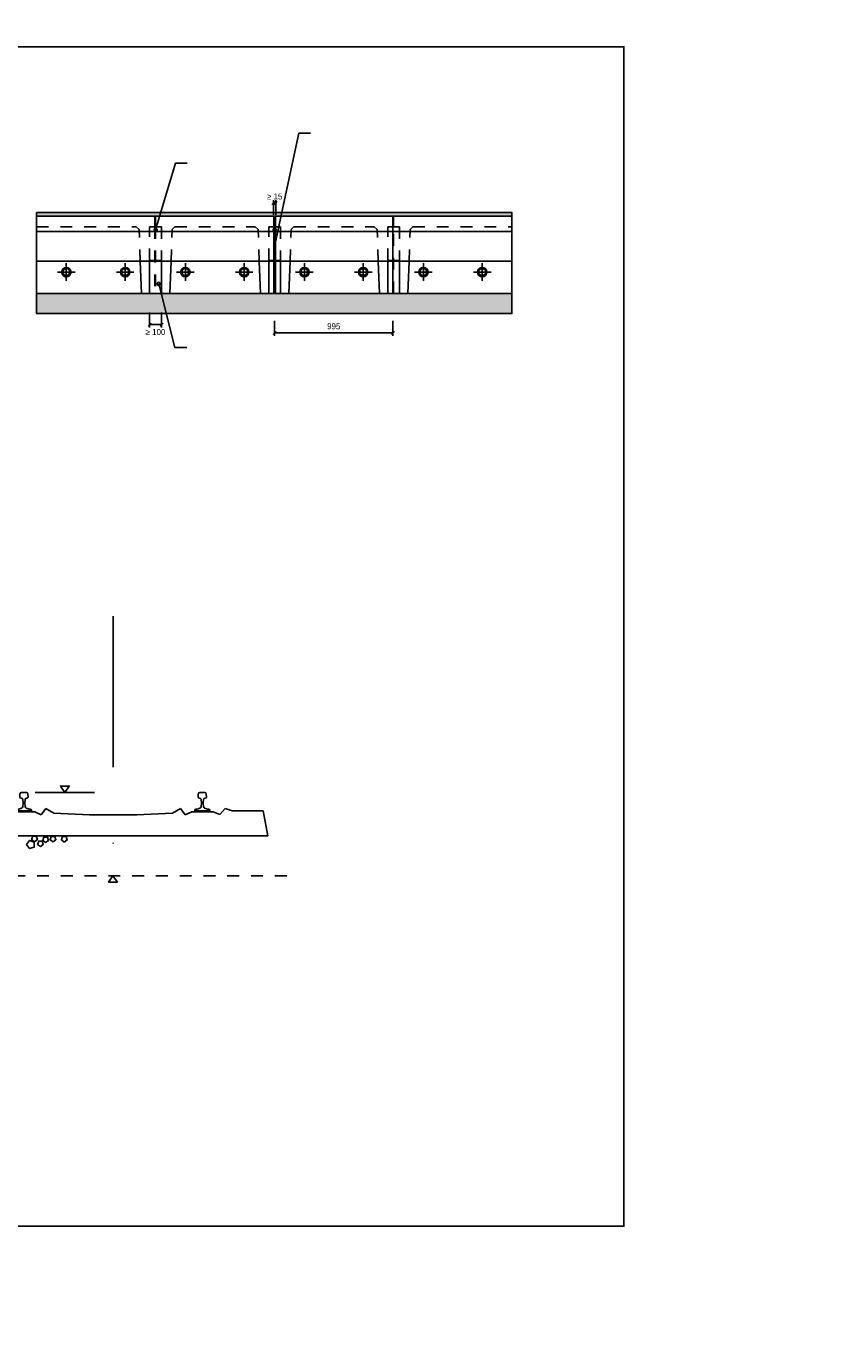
# Model space of a CAD drawing. Extents: x -805 to 3526, y -961 to 1039.
# Tile 163 of 256: x 849 to 856, y 44 to 55. Entities that reach past the tile are written whole.
import ezdxf

# ---------------------------------------------------------------- set-up
doc = ezdxf.new("R2010")
doc.units = 0
for name, pattern in [('AUSGEZOGEN', [2, 1, 1]), ('STRICHLINIEX2', [38.1, 25.4, -12.7]), ('STRICHPUNKT2', [12.7, 6.35, -3.175, 0, -3.175])]:
    doc.linetypes.add(name, pattern=pattern)
doc.layers.get('0').update_dxf_attribs({"color": 251})
doc.layers.add('__Hilfe', color=140, linetype='Continuous', plot=False)
for name, color, linetype in [('BSK Bitumenbahn', 7, 'Continuous'), ('BSK Element', 7, 'Continuous'), ('BSK Schiene+Schwelle', 3, 'Continuous'), ('BSK Schraffur_SCHWARZ 0.1', 101, 'Continuous'), ('TTK-P-Bahnsteig', 12, 'Continuous'), ('TTK-P-TEXT', 12, 'AUSGEZOGEN'), ('TTK-P-Verm', 251, 'Continuous'), ('Z_Gleisachse', 4, 'STRICHPUNKT2'), ('Z_Text_0.10', 101, 'Continuous')]:
    doc.layers.add(name, color=color, linetype=linetype)
doc.layers.add('BSK Schraffur_Erde', color=7, linetype='Continuous', true_color=0xbfbfbf)
doc.layers.add('BSK Schraffur_GRAU', color=7, linetype='Continuous', true_color=0xbfbfbf)
doc.styles.add('AKG DIN 6776', font='AKG_DIN67.TTF')
doc.styles.add('k_isocp', font='k_isocp.shx')
doc.dimstyles.new('Bem 1zu20_text_2.5', dxfattribs={"dimtxt": 0.05, "dimasz": 0.025, "dimexe": 0.025, "dimexo": 0.01, "dimgap": 0.03, "dimtad": 1, "dimdec": 0, "dimlfac": 1000, "dimzin": 9, "dimtxsty": 'k_isocp', "dimblk": 'OBLIQUE', "dimcen": 2.5, "dimdle": 0.005, "dimclrd": 101, "dimclre": 101, "dimclrt": 256, "dimadec": 0, "dimazin": 0, "dimtfac": 1, "dimtdec": 0, "dimtix": 1, "dimtmove": 2, "dimatfit": 3, "dimldrblk": 'OBLIQUE', "dimfxl": 0.1, "dimfxlon": 1, "dimlwd": -1, "dimlwe": -1, "dimarcsym": 0})

# ---------------------------------------------------------------- blocks, each defined once
blk = doc.blocks.new('Schwelle B70 + S54')
at = {"linetype": 'Continuous'}
for p, q in [((-1.3, -0.364), (-1.26, -0.154)), ((-1, -0.154), (-1.26, -0.154)), ((-1.26, -0.154), (-1, -0.154)), ((-0.942, -0.134), (-1, -0.154)), ((-0.942, -0.134), (-0.899, -0.184)), ((-0.84, -0.164), (-0.899, -0.184)), ((-0.66, -0.164), (-0.84, -0.164)), ((-0.66, -0.164), (-0.606, -0.187)), ((-0.567, -0.134), (-0.606, -0.187)), ((-0.567, -0.134), (-0.5, -0.174)), ((-0.2, -0.189), (-0.5, -0.174)), ((-0.2, -0.189), (0.2, -0.189)), ((0.2, -0.189), (0.5, -0.174)), ((0.566, -0.134), (0.5, -0.174)), ((0.566, -0.134), (0.605, -0.187)), ((0.66, -0.164), (0.605, -0.187)), ((0.84, -0.164), (0.66, -0.164)), ((0.84, -0.164), (0.898, -0.184)), ((0.941, -0.134), (0.898, -0.184)), ((0.941, -0.134), (1, -0.154)), ((1, -0.154), (1.26, -0.154)), ((1.26, -0.154), (1, -0.154)), ((1.3, -0.364), (1.26, -0.154)), ((-1.3, -0.364), (1.3, -0.364))]:
    blk.add_line(p, q, dxfattribs=at)
for points in [[(-0.688, -0.154), (-0.688, -0.146, 0.378242), (-0.692, -0.141), (-0.705, -0.14, -0.049389), (-0.707, -0.139), (-0.731, -0.131, -0.310645), (-0.741, -0.118), (-0.742, -0.091), (-0.741, -0.059, -0.311106), (-0.734, -0.05), (-0.719, -0.045, 0.336824), (-0.716, -0.04), (-0.717, -0.013, 0.391527), (-0.73, 0), (-0.75, 0), (-0.771, 0, 0.391527), (-0.784, -0.013), (-0.785, -0.039, 0.338931), (-0.782, -0.045), (-0.766, -0.05, -0.311106), (-0.76, -0.059), (-0.758, -0.091), (-0.759, -0.118, -0.310645), (-0.77, -0.131), (-0.794, -0.139, -0.049389), (-0.796, -0.14), (-0.808, -0.141, 0.378242), (-0.813, -0.146), (-0.813, -0.154)], [(0.687, -0.154), (0.687, -0.146, -0.378242), (0.692, -0.141), (0.704, -0.14, 0.049389), (0.706, -0.139), (0.73, -0.131, 0.310645), (0.741, -0.118), (0.742, -0.091), (0.74, -0.059, 0.311106), (0.734, -0.05), (0.718, -0.045, -0.336824), (0.715, -0.04), (0.716, -0.013, -0.391527), (0.729, 0), (0.75, 0), (0.77, 0, -0.391527), (0.783, -0.013), (0.784, -0.039, -0.338931), (0.781, -0.045), (0.766, -0.05, 0.311106), (0.759, -0.059), (0.758, -0.091), (0.759, -0.118, 0.310645), (0.769, -0.131), (0.793, -0.139, 0.049389), (0.795, -0.14), (0.808, -0.141, -0.378242), (0.812, -0.146), (0.812, -0.154)]]:
    blk.add_lwpolyline(points, format="xyb", close=True)
blk = doc.blocks.new('_OBLIQUE')
at = {"color": 0, "linetype": 'ByBlock'}
blk.add_line((-0.5, -0.5), (0.5, 0.5), dxfattribs=at)
blk = doc.blocks.new('*D589')
at = {"layer": 'DEFPOINTS', "color": 0}
for p in [(850.347, 53.242), (850.447, 53.242), (850.447, 52.98)]:
    blk.add_point(p, dxfattribs=at)
at = {"layer": 'TTK-P-TEXT', "color": 162}
for p, q in [((850.347, 53.08), (850.347, 52.955)), ((850.447, 53.08), (850.447, 52.955)), ((850.342, 52.98), (850.452, 52.98))]:
    blk.add_line(p, q, dxfattribs=at)
at = {"layer": 'TTK-P-TEXT', "color": 162, "xscale": 0.025, "yscale": 0.025, "zscale": 0.025, "rotation": 180}
blk.add_blockref('_OBLIQUE', (850.347, 52.98), dxfattribs=at)
at = {"layer": 'TTK-P-TEXT', "color": 162, "xscale": 0.025, "yscale": 0.025, "zscale": 0.025}
blk.add_blockref('_OBLIQUE', (850.447, 52.98), dxfattribs=at)
at = {"layer": 'TTK-P-TEXT', "color": 162, "insert": (850.396, 52.917), "char_height": 0.05, "attachment_point": 5, "style": 'AKG DIN 6776'}
blk.add_mtext('≥ 100', dxfattribs=at)
blk = doc.blocks.new('Punkt_gefüllt')
at = {"true_color": 0x575757}
h = blk.add_hatch(dxfattribs=at)
h.set_pattern_fill('ANGLE', color=251)
h.set_pattern_definition([(0, (-91.5714, -25.8794), (0, 6.985), [5.08, -1.905]), (90, (-91.5714, -25.8794), (-6.985, 4e-16), [5.08, -1.905])])
edge = h.paths.add_edge_path()
edge.add_arc((0, 0), 0.0133, 0, 360)
blk.add_circle((0, 0), 0.0133)
blk = doc.blocks.new('*D588')
at = {"layer": 'DEFPOINTS', "color": 0}
for p in [(851.408, 54.002), (851.388, 53.892), (851.408, 53.892)]:
    blk.add_point(p, dxfattribs=at)
at = {"layer": 'TTK-P-TEXT', "color": 162}
for p, q in [((851.383, 54.002), (851.413, 54.002)), ((851.388, 53.902), (851.388, 54.027)), ((851.408, 53.902), (851.408, 54.027))]:
    blk.add_line(p, q, dxfattribs=at)
at = {"layer": 'TTK-P-TEXT', "color": 162, "xscale": 0.025, "yscale": 0.025, "zscale": 0.025}
blk.add_blockref('_OBLIQUE', (851.388, 54.002), dxfattribs=at)
at = {"layer": 'TTK-P-TEXT', "color": 162, "xscale": 0.025, "yscale": 0.025, "zscale": 0.025, "rotation": 180}
blk.add_blockref('_OBLIQUE', (851.408, 54.002), dxfattribs=at)
at = {"layer": 'TTK-P-TEXT', "color": 162, "insert": (851.398, 54.057), "char_height": 0.05, "attachment_point": 5, "style": 'AKG DIN 6776'}
blk.add_mtext('≥ 15', dxfattribs=at)
blk = doc.blocks.new('*D587')
at = {"layer": 'DEFPOINTS', "color": 0}
for p in [(851.398, 53.157), (852.393, 53.157), (852.393, 52.91)]:
    blk.add_point(p, dxfattribs=at)
at = {"layer": 'TTK-P-TEXT', "color": 162}
for p, q in [((851.398, 53.01), (851.398, 52.885)), ((852.393, 53.01), (852.393, 52.885)), ((851.393, 52.91), (852.398, 52.91))]:
    blk.add_line(p, q, dxfattribs=at)
at = {"layer": 'TTK-P-TEXT', "color": 162, "xscale": 0.025, "yscale": 0.025, "zscale": 0.025, "rotation": 180}
blk.add_blockref('_OBLIQUE', (851.398, 52.91), dxfattribs=at)
at = {"layer": 'TTK-P-TEXT', "color": 162, "xscale": 0.025, "yscale": 0.025, "zscale": 0.025}
blk.add_blockref('_OBLIQUE', (852.393, 52.91), dxfattribs=at)
at = {"layer": 'TTK-P-TEXT', "color": 162, "insert": (851.895, 52.965), "char_height": 0.05, "attachment_point": 5, "style": 'AKG DIN 6776'}
blk.add_mtext('995', dxfattribs=at)

msp = doc.modelspace()

# ---------------------------------------------------------------- hatches: boundary and pattern name
at = {"layer": 'BSK Schraffur_GRAU'}
h = msp.add_hatch(dxfattribs=at)
h.set_pattern_fill('AR-SAND', color=251, scale=0.0005)
h.set_pattern_definition([(37.5, (756.210918, 24.920072), (-0.0008000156, 0.024470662), [0, -0.019304, 0, -0.02159, 0, -0.0206375]), (7.5, (756.210918, 24.92007), (0.022476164, 0.035841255), [0, -0.010414, 0, -0.017399, 0, -0.0066675]), (327.5, (756.195297, 24.920072), (0.0395496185, 7.18592e-05), [0, -0.00635, 0, -0.02286, 0, -0.029845]), (317.5, (756.195297, 24.92007), (0.038177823, 0.011146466), [0, -0.003175, 0, -0.014986, 0, -0.017145])])
h.paths.add_polyline_path([(849.3964, 53.9218), (849.3964, 53.8918), (853.3935, 53.8918), (853.3935, 53.9218), (850.3471, 53.9168)])
h = msp.add_hatch(dxfattribs=at)
h.set_pattern_fill('AR-SAND', color=251, scale=0.0006)
h.set_pattern_definition([(37.5, (744.270438, 23.880072), (-0.000960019, 0.029364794), [0, -0.0231648, 0, -0.025908, 0, -0.024765]), (7.5, (744.270438, 23.88007), (0.026971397, 0.043009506), [0, -0.0124968, 0, -0.0208788, 0, -0.008001]), (327.5, (744.251692, 23.880072), (0.047459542, 8.6231e-05), [0, -0.00762, 0, -0.027432, 0, -0.035814]), (317.5, (744.251692, 23.88007), (0.045813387, 0.01337576), [0, -0.00381, 0, -0.0179832, 0, -0.020574])])
h.paths.add_polyline_path([(850.4749, 53.2418), (850.3971, 53.2418), (850.3471, 53.2418), (849.3964, 53.2418), (849.3964, 53.0718), (850.5848, 53.0718)])
h.paths.add_polyline_path([(853.3935, 53.2418), (852.3985, 53.2418), (852.3485, 53.2418), (851.3978, 53.2418), (851.3478, 53.2418), (850.4749, 53.2418), (850.5848, 53.0718), (853.3935, 53.0718)])
at = {"layer": 'BSK Schraffur_SCHWARZ 0.1', "lineweight": 0}
h = msp.add_hatch(color=251, dxfattribs=at)
h.dxf.hatch_style = 1
edge = h.paths.add_edge_path()
edge.add_line((851.4053, 53.5118), (851.3903, 53.5118))
edge.add_line((851.3903, 53.5118), (851.3903, 53.8843))
edge.add_arc((851.3972, 53.8849), 0.00688, 84.5838, 184.99061, ccw=False)
edge.add_arc((851.3971, 53.8835), 0.00827, 5.50158, 84.92402, ccw=False)
edge.add_line((851.4053, 53.8843), (851.4053, 53.5118))

# ---------------------------------------------------------------- linework, layer by layer
at = {"layer": '__Hilfe', "color": 251, "linetype": 'Continuous'}
msp.add_lwpolyline([(844.4244, 55.3176), (854.3353, 55.3176), (854.3353, 45.3946), (844.4244, 45.3946)], close=True, dxfattribs=at)
at = {"layer": 'BSK Bitumenbahn', "color": 251, "linetype": 'Continuous'}
for points in [[(850.3471, 53.5118), (850.4471, 53.5118), (850.4471, 53.5184), (850.3471, 53.5184)], [(851.3478, 53.5118), (851.4478, 53.5118), (851.4478, 53.5184), (851.3478, 53.5184)]]:
    msp.add_lwpolyline(points, close=True, dxfattribs=at)
at = {"layer": 'BSK Element', "color": 251, "ltscale": 0.0015}
for p, q in [((850.3914, 53.8918), (850.3914, 53.8018)), ((850.3971, 53.8918), (850.3971, 53.8018)), ((851.4053, 53.8918), (851.4053, 53.2418)), ((852.3985, 53.8918), (852.3985, 53.8018)), ((851.3921, 53.7618), (850.3971, 53.7618))]:
    msp.add_line(p, q, dxfattribs=at)
at = {"layer": 'BSK Element', "color": 251, "linetype": 'STRICHLINIEX2', "ltscale": 0.0015}
for p, q in [((849.3964, 53.8018), (850.2344, 53.8018)), ((850.2675, 53.5118), (850.2579, 53.7783)), ((850.5598, 53.8018), (851.2351, 53.8018)), ((851.5605, 53.8018), (852.2358, 53.8018)), ((852.5612, 53.8018), (853.3935, 53.8018))]:
    msp.add_line(p, q, dxfattribs=at)
at = {"layer": 'BSK Element', "color": 251, "linetype": 'Continuous', "ltscale": 0.0015}
msp.add_line((850.2579, 53.7783), (850.2344, 53.8018), dxfattribs=at)
at = {"layer": 'BSK Element', "color": 251}
msp.add_lwpolyline([(849.3964, 53.9218), (849.3964, 53.8918), (853.3935, 53.8918), (853.3935, 53.9218)], close=True, dxfattribs=at)
at = {"layer": 'BSK Element', "color": 251, "ltscale": 0.0015}
for points in [[(849.3964, 53.7618), (849.3964, 53.8918), (850.3914, 53.8918)], [(851.3921, 53.8918), (850.3971, 53.8918)], [(851.3903, 53.2418), (851.3903, 53.8918)], [(852.3928, 53.7618), (852.3928, 53.8918), (851.3978, 53.8918)], [(852.3928, 53.8018), (852.3928, 53.8918)], [(850.3914, 53.7618), (849.3964, 53.7618), (849.3964, 53.5118), (850.3914, 53.5118)], [(851.3978, 53.7618), (852.3928, 53.7618), (852.3928, 53.5118), (851.3978, 53.5118)], [(852.3985, 53.7618), (853.3935, 53.7618), (853.3935, 53.5118), (852.3985, 53.5118)], [(850.3914, 53.2418), (849.3964, 53.2418), (849.3964, 53.6118)], [(852.3985, 53.2418), (853.3935, 53.2418), (853.3935, 53.6118)], [(851.3921, 53.5118), (850.3971, 53.5118)], [(849.3964, 53.2418), (849.3964, 53.0718), (853.3935, 53.0718), (853.3935, 53.2418)]]:
    msp.add_lwpolyline(points, dxfattribs=at)
at = {"layer": 'BSK Element', "color": 251}
msp.add_lwpolyline([(851.4053, 53.5118), (851.3903, 53.5118), (851.3903, 53.8843, -0.4684705), (851.3978, 53.8918, -0.3611189), (851.4053, 53.8843)], format="xyb", close=True, dxfattribs=at)
at = {"layer": 'BSK Element', "color": 251, "linetype": 'STRICHLINIEX2', "ltscale": 0.001}
for points in [[(850.3914, 53.8018), (850.3914, 53.2418)], [(850.3971, 53.8018), (850.3971, 53.2418)], [(852.3928, 53.8018), (852.3928, 53.2418)], [(852.3985, 53.2418), (852.3985, 53.8018)]]:
    msp.add_lwpolyline(points, dxfattribs=at)
at = {"layer": 'BSK Element', "color": 251, "linetype": 'STRICHLINIEX2', "ltscale": 0.0005}
msp.add_lwpolyline([(851.3918, 53.5118), (851.4053, 53.5062), (851.3903, 53.4988), (851.4053, 53.4915), (851.3903, 53.4843), (851.4047, 53.477), (851.3903, 53.4698), (851.4053, 53.4627), (851.3903, 53.4555), (851.4053, 53.4486), (851.3903, 53.4408), (851.4053, 53.4342), (851.3903, 53.4267), (851.4053, 53.4197), (851.3903, 53.4123), (851.4053, 53.4047), (851.3903, 53.3977), (851.4053, 53.3905), (851.3903, 53.3831), (851.4053, 53.3763), (851.3903, 53.369), (851.4053, 53.3619), (851.3903, 53.3543), (851.4053, 53.3472), (851.3903, 53.34), (851.4053, 53.3327), (851.3903, 53.326), (851.4053, 53.3192), (851.3903, 53.312), (851.4053, 53.3052), (851.3903, 53.298), (851.4053, 53.2912), (851.3903, 53.284), (851.4053, 53.2772), (851.3903, 53.27), (851.4053, 53.2632), (851.3903, 53.256), (851.4053, 53.2492), (851.3903, 53.242)], dxfattribs=at)
at = {"layer": 'BSK Schiene+Schwelle', "color": 251, "linetype": 'STRICHLINIEX2', "ltscale": 0.0025}
msp.add_line((848.5998, 48.3418), (851.5403, 48.3418), dxfattribs=at)
at = {"layer": 'BSK Schraffur_Erde', "color": 251}
for points in [[(849.3123, 48.6053), (849.3371, 48.6395), (849.3773, 48.6264), (849.3773, 48.5842), (849.3371, 48.5711)], [(849.379, 48.6294), (849.4032, 48.647), (849.3939, 48.6754), (849.364, 48.6754), (849.3548, 48.647)], [(849.4288, 48.589), (849.453, 48.6066), (849.4437, 48.635), (849.4138, 48.635), (849.4046, 48.6066)], [(849.4724, 48.6216), (849.4966, 48.6392), (849.4873, 48.6677), (849.4574, 48.6677), (849.4482, 48.6392)], [(849.5346, 48.6279), (849.5588, 48.6454), (849.5496, 48.6739), (849.5197, 48.6739), (849.5104, 48.6454)], [(849.6296, 48.6263), (849.6538, 48.6439), (849.6445, 48.6723), (849.6146, 48.6723), (849.6054, 48.6439)]]:
    msp.add_lwpolyline(points, close=True, dxfattribs=at)
at = {"layer": 'TTK-P-Bahnsteig', "color": 251, "linetype": 'STRICHLINIEX2', "ltscale": 0.0015}
for p, q in [((850.5267, 53.5118), (850.5363, 53.7783)), ((851.2682, 53.5118), (851.2586, 53.7783)), ((851.5274, 53.5118), (851.537, 53.7783)), ((852.2689, 53.5118), (852.2593, 53.7783)), ((852.5281, 53.5118), (852.5377, 53.7783))]:
    msp.add_line(p, q, dxfattribs=at)
at = {"layer": 'TTK-P-Bahnsteig', "color": 251, "linetype": 'Continuous', "ltscale": 0.0015}
for p, q in [((850.5363, 53.7783), (850.5598, 53.8018)), ((851.2586, 53.7783), (851.2351, 53.8018)), ((851.537, 53.7783), (851.5605, 53.8018)), ((852.2593, 53.7783), (852.2358, 53.8018)), ((852.5377, 53.7783), (852.5612, 53.8018)), ((850.2771, 53.2418), (850.2675, 53.5118)), ((850.5171, 53.2418), (850.5267, 53.5118)), ((851.2778, 53.2418), (851.2682, 53.5118)), ((851.5178, 53.2418), (851.5274, 53.5118)), ((852.2785, 53.2418), (852.2689, 53.5118)), ((852.5185, 53.2418), (852.5281, 53.5118))]:
    msp.add_line(p, q, dxfattribs=at)
at = {"layer": 'TTK-P-Bahnsteig', "color": 251, "ltscale": 0.0015}
msp.add_line((850.3971, 53.2418), (851.3921, 53.2418), dxfattribs=at)
for points in [[(853.3935, 53.7618), (853.3935, 53.8918), (852.3985, 53.8918)], [(851.3978, 53.2418), (852.3928, 53.2418), (852.3928, 53.6118)]]:
    msp.add_lwpolyline(points, dxfattribs=at)
at = {"layer": 'TTK-P-Bahnsteig', "color": 251, "linetype": 'STRICHLINIEX2', "ltscale": 0.001}
for points in [[(850.3471, 53.5184), (850.3471, 53.8018), (850.4471, 53.8018), (850.4471, 53.5184)], [(851.3478, 53.5184), (851.3478, 53.8018), (851.4478, 53.8018), (851.4478, 53.5184)], [(852.3485, 53.5184), (852.3485, 53.8018), (852.4485, 53.8018), (852.4485, 53.5184)]]:
    msp.add_lwpolyline(points, dxfattribs=at)
at = {"layer": 'TTK-P-Bahnsteig', "color": 251, "linetype": 'Continuous'}
for points in [[(850.3471, 53.2418), (850.4471, 53.2418), (850.4471, 53.5118), (850.3471, 53.5118)], [(851.3478, 53.2418), (851.4478, 53.2418), (851.4478, 53.5118), (851.3478, 53.5118)], [(852.3485, 53.5118), (852.4485, 53.5118), (852.4485, 53.5184), (852.3485, 53.5184)], [(852.3485, 53.2418), (852.4485, 53.2418), (852.4485, 53.5118), (852.3485, 53.5118)]]:
    msp.add_lwpolyline(points, close=True, dxfattribs=at)
at = {"layer": 'TTK-P-Bahnsteig', "color": 251}
msp.add_circle((473.7851, 39.1322), 1000, dxfattribs=at)
at = {"layer": 'TTK-P-Bahnsteig', "color": 251, "ltscale": 0.0015}
for centre, radius in [((849.6464, 53.4218), 0.0394), ((849.6464, 53.4218), 0.03), ((850.1414, 53.4218), 0.0394), ((850.1414, 53.4218), 0.03), ((850.6471, 53.4218), 0.0394), ((850.6471, 53.4218), 0.03), ((851.1421, 53.4218), 0.0394), ((851.1421, 53.4218), 0.03), ((851.6478, 53.4218), 0.0394), ((851.6478, 53.4218), 0.03), ((852.1428, 53.4218), 0.0394), ((852.1428, 53.4218), 0.03), ((852.6485, 53.4218), 0.0394), ((852.6485, 53.4218), 0.03), ((853.1435, 53.4218), 0.0394), ((853.1435, 53.4218), 0.03)]:
    msp.add_circle(centre, radius, dxfattribs=at)
at = {"layer": 'TTK-P-Verm', "color": 251, "linetype": 'STRICHPUNKT2', "ltscale": 0.2}
for p, q in [((849.6464, 53.3479), (849.6464, 53.4956)), ((850.1414, 53.3479), (850.1414, 53.4956)), ((850.6471, 53.3479), (850.6471, 53.4956)), ((851.1421, 53.3479), (851.1421, 53.4956)), ((851.6478, 53.3479), (851.6478, 53.4956)), ((852.1428, 53.3479), (852.1428, 53.4956)), ((852.6485, 53.3479), (852.6485, 53.4956)), ((853.1435, 53.3479), (853.1435, 53.4956)), ((849.5726, 53.4218), (849.7202, 53.4218)), ((850.0676, 53.4218), (850.2152, 53.4218)), ((850.5733, 53.4218), (850.7209, 53.4218)), ((851.0683, 53.4218), (851.2159, 53.4218)), ((851.574, 53.4218), (851.7216, 53.4218)), ((852.069, 53.4218), (852.2166, 53.4218)), ((852.5747, 53.4218), (852.7223, 53.4218)), ((853.0697, 53.4218), (853.2173, 53.4218))]:
    msp.add_line(p, q, dxfattribs=at)
at = {"layer": 'TTK-P-Verm', "color": 251}
msp.add_line((849.3852, 49.0433), (849.882, 49.0433), dxfattribs=at)
for points in [[(849.6336, 49.0433), (849.5962, 49.0968), (849.671, 49.0968)], [(850.0387, 48.3436), (850.0013, 48.2901), (850.0761, 48.2901)]]:
    msp.add_lwpolyline(points, close=True, dxfattribs=at)
at = {"layer": 'Z_Gleisachse', "color": 251, "ltscale": 0.2}
msp.add_line((850.0403, 50.5256), (850.0403, 48.6129), dxfattribs=at)
at = {"layer": 'Z_Text_0.10', "color": 251}
for points in [[(851.6991, 54.5891), (851.6014, 54.5891), (851.3957, 53.6376)], [(850.6622, 54.3371), (850.5644, 54.3371), (850.3971, 53.776)], [(850.6589, 52.786), (850.5597, 52.786), (850.4229, 53.3223)]]:
    msp.add_lwpolyline(points, dxfattribs=at)

# ---------------------------------------------------------------- block references
at = {"layer": 'TTK-P-Bahnsteig', "color": 251, "xscale": -1, "rotation": 180}
for p in [(850.3971, 53.776), (851.3978, 53.776)]:
    msp.add_blockref('Punkt_gefüllt', p, dxfattribs=at)
at = {"layer": 'TTK-P-Bahnsteig', "color": 251}
msp.add_blockref('Punkt_gefüllt', (850.4229, 53.3223), dxfattribs=at)
at = {"layer": 'TTK-P-Verm', "color": 251}
msp.add_blockref('Schwelle B70 + S54', (850.0403, 49.0433), dxfattribs=at)

# ---------------------------------------------------------------- dimensions: what is measured, and where the dimension line sits
at = {"layer": 'TTK-P-TEXT', "color": 251}
dim = msp.add_linear_dim(base=(851.4078, 54.0025), p1=(851.3878, 53.8918), p2=(851.4078, 53.8918), text='≥ 15', dimstyle='Bem 1zu20_text_2.5', override={"dimtxsty": 'AKG DIN 6776', "dimclrd": 162, "dimclre": 162, "dimclrt": 162}, dxfattribs=at)
dim.commit()
dim.dimension.update_dxf_attribs({"geometry": '*D588', "text_midpoint": (851.3978, 54.0575)})
dim = msp.add_linear_dim(base=(850.4471, 52.9798), p1=(850.3471, 53.2418), p2=(850.4471, 53.2418), text='≥ <>', dimstyle='Bem 1zu20_text_2.5', override={"dimtxsty": 'AKG DIN 6776', "dimclrd": 162, "dimclre": 162, "dimclrt": 162}, dxfattribs=at)
dim.commit()
dim.dimension.update_dxf_attribs({"geometry": '*D589', "text_midpoint": (850.3957, 52.9169), "dimtype": 160})
dim = msp.add_linear_dim(base=(852.3928, 52.9099), p1=(851.3978, 53.1569), p2=(852.3928, 53.1569), dimstyle='Bem 1zu20_text_2.5', override={"dimtxsty": 'AKG DIN 6776', "dimclrd": 162, "dimclre": 162, "dimclrt": 162}, dxfattribs=at)
dim.commit()
dim.dimension.update_dxf_attribs({"geometry": '*D587', "text_midpoint": (851.8953, 52.9649)})

doc.saveas('drawing.dxf')
